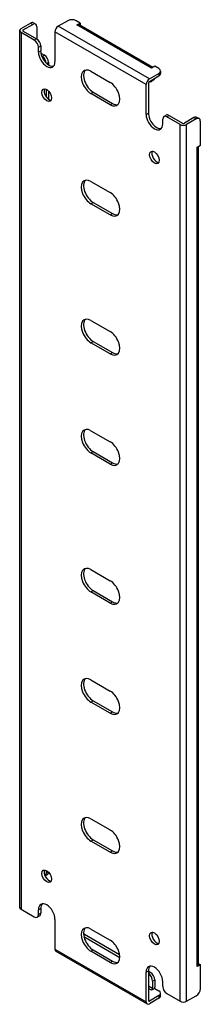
# Model space of a CAD drawing. Header units: inches. Extents: x 14.9 to 98.2, y 3.7 to 51.2.
# Tile 3 of 3: x 94.3 to 98.2, y 30.3 to 51.2. Entities that reach past the tile are written whole.
import ezdxf

# ---------------------------------------------------------------- set-up
doc = ezdxf.new("R2010")
doc.units = ezdxf.units.IN
doc.header["$MEASUREMENT"] = 0
doc.layers.add('Visible Edges(ANSI)', color=7, linetype='Continuous', lineweight=25)
doc.layers.add('Visible Tangent Edges(ANSI)', color=7, linetype='Continuous', lineweight=25)

msp = doc.modelspace()

# ---------------------------------------------------------------- linework, layer by layer
at = {"layer": 'Visible Edges(ANSI)'}
for p, q in [((94.364, 51.059), (94.567, 51.177)), ((94.63, 51.183), (94.678, 51.155)), ((95.363, 51.228), (95.159, 51.11)), ((95.628, 51.177), (95.54, 51.228)), ((95.558, 51.136), (95.628, 51.177)), ((95.628, 51.177), (95.628, 51.129)), ((94.335, 51.019), (94.335, 32.341)), ((94.647, 50.815), (94.364, 50.978)), ((94.412, 51.031), (94.615, 51.149)), ((94.412, 51.006), (94.695, 50.842)), ((94.704, 51.098), (94.704, 50.837)), ((95.089, 50.989), (95.089, 50.355)), ((95.558, 51.136), (95.558, 51.136)), ((95.558, 51.136), (95.558, 51.136)), ((97.178, 50.234), (95.607, 51.141)), ((94.736, 50.559), (94.736, 50.661)), ((94.784, 50.689), (94.784, 50.587)), ((94.788, 50.539), (94.863, 50.496)), ((94.807, 50.473), (94.815, 50.468)), ((94.951, 50.343), (94.951, 50.287)), ((95.856, 50.15), (96.267, 49.912)), ((97.219, 50.258), (97.149, 50.218)), ((97.149, 50.218), (97.149, 50.218)), ((97.149, 50.218), (97.149, 50.218)), ((97.307, 50.207), (97.219, 50.258)), ((97.344, 50.156), (97.344, 50.101)), ((97.104, 49.987), (97.307, 50.105)), ((97.104, 49.932), (97.307, 50.05)), ((97.193, 49.962), (97.145, 49.934)), ((94.903, 49.764), (94.903, 49.604)), ((94.951, 49.728), (94.951, 49.556)), ((95.904, 49.704), (96.315, 49.466)), ((97.034, 49.233), (97.034, 49.866)), ((97.082, 49.894), (97.082, 49.26)), ((96.267, 49.438), (95.856, 49.676)), ((97.387, 49.131), (97.387, 49.029)), ((97.413, 49.188), (97.461, 49.216)), ((97.759, 49.018), (97.476, 49.182)), ((97.524, 49.209), (97.807, 49.046)), ((98.055, 49.163), (97.851, 49.046)), ((98.103, 49.135), (97.899, 49.018)), ((98.165, 49.142), (98.117, 49.169)), ((98.191, 48.574), (98.191, 49.084)), ((98.121, 48.534), (98.191, 48.574)), ((98.121, 48.534), (98.121, 48.534)), ((98.121, 48.534), (98.121, 48.534)), ((98.15, 31.122), (98.15, 48.551)), ((95.856, 47.802), (96.267, 47.565)), ((96.267, 47.091), (95.856, 47.329)), ((95.904, 47.356), (96.315, 47.119)), ((95.856, 44.842), (96.267, 44.605)), ((96.267, 44.131), (95.856, 44.369)), ((95.904, 44.397), (96.315, 44.159)), ((95.856, 42.495), (96.267, 42.257)), ((96.267, 41.784), (95.856, 42.021)), ((95.904, 42.049), (96.315, 41.811)), ((95.856, 39.535), (96.267, 39.298)), ((96.267, 38.824), (95.856, 39.062)), ((95.904, 39.089), (96.315, 38.852)), ((95.856, 37.188), (96.267, 36.95)), ((96.267, 36.477), (95.856, 36.714)), ((95.904, 36.742), (96.315, 36.504)), ((95.856, 34.228), (96.267, 33.99)), ((95.904, 33.782), (96.315, 33.544)), ((96.267, 33.517), (95.856, 33.754)), ((94.925, 33.037), (94.878, 33.01)), ((94.903, 33.128), (94.903, 33.066)), ((94.364, 32.301), (94.647, 32.137)), ((94.784, 32.318), (94.784, 32.216)), ((94.71, 32.131), (94.758, 32.159)), ((94.736, 32.188), (94.736, 32.29)), ((95.089, 32.086), (95.089, 31.453)), ((95.856, 31.88), (96.267, 31.643)), ((95.707, 31.719), (96.472, 31.277)), ((95.716, 31.769), (96.469, 31.335)), ((95.11, 31.407), (97.054, 30.285)), ((96.267, 31.169), (95.856, 31.407)), ((95.904, 31.435), (96.315, 31.197)), ((98.191, 31.121), (98.121, 31.081)), ((98.121, 31.081), (98.121, 31.081)), ((98.121, 31.081), (98.121, 31.081)), ((98.15, 31.145), (98.191, 31.121)), ((98.191, 30.611), (98.191, 31.121)), ((97.034, 30.33), (97.034, 30.964)), ((97.082, 30.991), (97.082, 30.358)), ((97.082, 30.981), (97.131, 30.952)), ((97.082, 30.925), (97.083, 30.925)), ((97.171, 30.772), (97.171, 30.613)), ((97.219, 30.799), (97.219, 30.641)), ((97.387, 30.759), (97.387, 30.657)), ((97.307, 30.463), (97.104, 30.345)), ((97.219, 30.616), (97.149, 30.575)), ((97.149, 30.575), (97.149, 30.575)), ((97.149, 30.575), (97.149, 30.575)), ((97.219, 30.616), (97.307, 30.565)), ((97.344, 30.458), (97.344, 30.514)), ((97.476, 30.504), (97.759, 30.341)), ((97.899, 30.341), (98.103, 30.458)), ((97.307, 30.407), (97.104, 30.29))]:
    msp.add_line(p, q, dxfattribs=at)
for centre, major_axis, start_param, end_param in [((94.567, 51.075), (0.062, 0.108), 0, 0.785398), ((95.451, 51.177), (0.125, 0), 0.785398, 2.356194), ((94.434, 51.019), (-0.099, 0), 5.497787, 7.068583), ((94.434, 51.019), (-0.031, 0), 5.497787, 7.068583), ((94.615, 51.047), (0.062, 0.108), 5.497787, 7.068583), ((95.159, 51.029), (0.0495, 0.0857), 0.785398, 2.356194), ((95.558, 51.055), (0.0495, 0.0857), 0, 0.785398), ((94.647, 50.713), (0.062, -0.108), 0.785398, 2.356194), ((94.695, 50.74), (-0.063, 0.108), 3.926991, 5.497787), ((94.912, 50.457), (0.125, -0.217), 3.926991, 7.068583), ((94.96, 50.485), (0.125, -0.217), 3.926991, 6.089646), ((94.815, 50.366), (0.062, -0.108), 0.887242, 2.356194), ((94.863, 50.394), (-0.063, 0.108), 3.926991, 5.497787), ((95.856, 49.913), (-0.145, 0.251), 5.497787, 8.63938), ((95.904, 49.941), (-0.145, 0.251), 0.166574, 2.356194), ((97.149, 50.137), (0.0495, 0.0857), 0.721823, 0.785398), ((97.219, 50.156), (0.125, 0), 5.497787, 7.068583), ((97.104, 49.907), (0.0495, 0.0857), 0.785398, 2.356194), ((97.104, 49.907), (0.0155, 0.0268), 0.785398, 2.356194), ((97.083, 50.042), (0.062, -0.108), 5.726091, 6.840784), ((97.131, 50.07), (0.063, -0.108), 0, 0.557599), ((97.219, 50.101), (0.125, 0), 5.497787, 6.283185), ((94.96, 49.669), (-0.073, 0.126), 0.338008, 2.803584), ((96.267, 49.675), (0.145, -0.251), 5.497787, 8.63938), ((96.315, 49.703), (0.145, -0.251), 5.497787, 6.116612), ((97.211, 49.131), (0.125, -0.217), 3.926991, 7.068583), ((97.259, 49.158), (0.125, -0.217), 3.926991, 6.089646), ((97.476, 49.08), (-0.062, 0.108), 5.497787, 7.068583), ((97.524, 49.107), (-0.062, 0.108), 5.497787, 6.283185), ((98.055, 49.061), (0.062, 0.108), 0, 0.785398), ((98.103, 49.033), (0.062, 0.108), 5.497787, 7.068583), ((97.829, 49.058), (0.099, 0), 3.926991, 5.497787), ((97.829, 49.058), (0.031, 0), 3.926991, 5.497787), ((97.259, 48.342), (-0.072, 0.126), 0.338008, 2.803584), ((98.051, 48.574), (0.099, 0), 5.497787, 5.561362), ((95.856, 47.565), (-0.145, 0.251), 5.497787, 8.63938), ((95.904, 47.593), (-0.145, 0.251), 0.166574, 2.356194), ((96.267, 47.328), (0.145, -0.251), 5.497787, 8.63938), ((96.315, 47.356), (0.145, -0.251), 5.497787, 6.116612), ((95.856, 44.606), (-0.145, 0.251), 5.497787, 8.63938), ((95.904, 44.633), (-0.145, 0.251), 0.166574, 2.356194), ((96.267, 44.368), (0.145, -0.251), 5.497787, 8.63938), ((96.315, 44.396), (0.145, -0.251), 5.497787, 6.116612), ((95.856, 42.258), (-0.145, 0.251), 5.497787, 8.63938), ((95.904, 42.286), (-0.145, 0.251), 0.166574, 2.356194), ((96.267, 42.021), (0.145, -0.251), 5.497787, 8.63938), ((96.315, 42.048), (0.145, -0.251), 5.497787, 6.116612), ((95.856, 39.298), (-0.145, 0.251), 5.497787, 8.63938), ((95.904, 39.326), (-0.145, 0.251), 0.166574, 2.356194), ((96.267, 39.061), (0.145, -0.251), 5.497787, 8.63938), ((96.315, 39.088), (0.145, -0.251), 5.497787, 6.116612), ((95.856, 36.951), (-0.145, 0.251), 5.497787, 8.63938), ((95.904, 36.979), (-0.145, 0.251), 0.166574, 2.356194), ((96.267, 36.713), (0.145, -0.251), 5.497787, 8.63938), ((96.315, 36.741), (0.145, -0.251), 5.497787, 6.116612), ((95.856, 33.991), (-0.145, 0.251), 5.497787, 8.63938), ((95.904, 34.019), (-0.145, 0.251), 0.166574, 2.356194), ((96.267, 33.753), (0.145, -0.251), 5.497787, 8.63938), ((96.315, 33.781), (0.145, -0.251), 5.497787, 6.116612), ((94.96, 33.033), (-0.073, 0.126), 0.338008, 2.803584), ((94.815, 33.117), (0.062, -0.108), 0.012335, 0.785398), ((94.863, 33.145), (0.062, -0.108), 0, 0.762813), ((94.434, 32.341), (-0.099, 0), 0, 0.785398), ((94.912, 32.188), (-0.125, 0.217), 3.926991, 7.068583), ((94.96, 32.216), (-0.125, 0.217), 0.193539, 0.785398), ((94.647, 32.239), (0.062, -0.108), 5.497787, 7.068583), ((94.695, 32.267), (0.063, -0.108), 0, 0.785398), ((95.856, 31.644), (-0.145, 0.251), 5.497787, 8.63938), ((95.904, 31.671), (-0.145, 0.251), 0.166574, 2.356194), ((95.716, 31.667), (-0.062, 0.108), 5.497787, 5.695787), ((97.259, 31.706), (-0.072, 0.126), 0.338008, 2.803584), ((96.267, 31.406), (0.145, -0.251), 5.497787, 8.63938), ((95.159, 31.493), (-0.0495, -0.0857), 5.497787, 6.283185), ((96.315, 31.434), (0.145, -0.251), 5.497787, 6.116612), ((97.211, 30.861), (-0.125, 0.217), 3.926991, 7.068583), ((97.259, 30.889), (-0.125, 0.217), 0.193539, 0.785398), ((98.051, 31.122), (0.099, 0), 5.497787, 6.283185), ((97.083, 30.823), (0.062, -0.108), 0.785398, 2.356194), ((97.131, 30.85), (-0.063, 0.108), 3.926991, 5.497787), ((97.149, 30.601), (0.0495, 0.0857), 5.177171, 5.497787), ((97.476, 30.606), (-0.062, 0.108), 0.785398, 2.356194), ((97.149, 30.601), (0.0155, 0.0268), 3.926991, 5.497787), ((97.219, 30.514), (0.125, 0), 5.497787, 7.068583), ((97.219, 30.458), (0.125, 0), 5.497787, 6.283185), ((98.103, 30.56), (-0.063, -0.108), 0.785398, 2.356194), ((97.104, 30.37), (-0.0495, -0.0857), 5.497787, 7.068583), ((97.104, 30.37), (-0.0155, -0.0268), 5.497787, 7.068583), ((97.829, 30.381), (0.099, 0), 3.926991, 5.497787)]:
    msp.add_ellipse(centre, major_axis=major_axis, ratio=0.57735, start_param=start_param, end_param=end_param, dxfattribs=at)
for centre, major_axis in [((94.912, 49.641), (0.072, -0.126)), ((97.211, 48.314), (0.072, -0.126)), ((94.912, 33.005), (-0.072, 0.126)), ((97.211, 31.678), (-0.072, 0.126))]:
    msp.add_ellipse(centre, major_axis=major_axis, ratio=0.57735, dxfattribs=at)
at = {"layer": 'Visible Tangent Edges(ANSI)'}
for p, q in [((94.567, 51.177), (94.615, 51.149)), ((94.364, 50.978), (94.364, 32.301)), ((94.412, 51.006), (94.412, 51.031)), ((97.034, 49.866), (95.089, 50.989)), ((97.104, 49.987), (95.159, 51.11)), ((97.149, 50.218), (95.558, 51.136)), ((94.695, 50.842), (94.647, 50.815)), ((94.736, 50.661), (94.784, 50.689)), ((94.736, 50.559), (94.784, 50.587)), ((94.863, 50.496), (94.815, 50.468)), ((94.91, 50.319), (94.951, 50.343)), ((97.307, 50.105), (97.307, 50.05)), ((95.856, 49.676), (95.904, 49.704)), ((96.267, 49.438), (96.315, 49.466)), ((97.034, 49.233), (97.082, 49.26)), ((97.476, 49.182), (97.524, 49.209)), ((98.055, 49.163), (98.103, 49.135)), ((97.759, 30.341), (97.759, 49.018)), ((97.899, 30.341), (97.899, 49.018)), ((98.121, 31.081), (98.121, 48.534)), ((95.856, 47.329), (95.904, 47.356)), ((96.267, 47.091), (96.315, 47.119)), ((95.856, 44.369), (95.904, 44.397)), ((96.267, 44.131), (96.315, 44.159)), ((95.856, 42.021), (95.904, 42.049)), ((96.267, 41.784), (96.315, 41.811)), ((95.856, 39.062), (95.904, 39.089)), ((96.267, 38.824), (96.315, 38.852)), ((95.856, 36.714), (95.904, 36.742)), ((96.267, 36.477), (96.315, 36.504)), ((95.856, 33.754), (95.904, 33.782)), ((96.267, 33.517), (96.315, 33.544)), ((94.95, 33.093), (94.903, 33.066)), ((94.736, 32.29), (94.784, 32.318)), ((94.784, 32.216), (94.736, 32.188)), ((95.7, 31.76), (95.716, 31.769)), ((95.089, 31.453), (97.034, 30.33)), ((95.856, 31.407), (95.904, 31.435)), ((96.267, 31.169), (96.315, 31.197)), ((97.034, 30.964), (97.082, 30.991)), ((97.131, 30.952), (97.083, 30.925)), ((97.171, 30.613), (97.082, 30.665)), ((97.171, 30.772), (97.219, 30.799)), ((97.149, 30.575), (97.082, 30.614)), ((97.307, 30.463), (97.307, 30.407)), ((97.104, 30.345), (97.082, 30.358))]:
    msp.add_line(p, q, dxfattribs=at)

doc.saveas('drawing.dxf')
